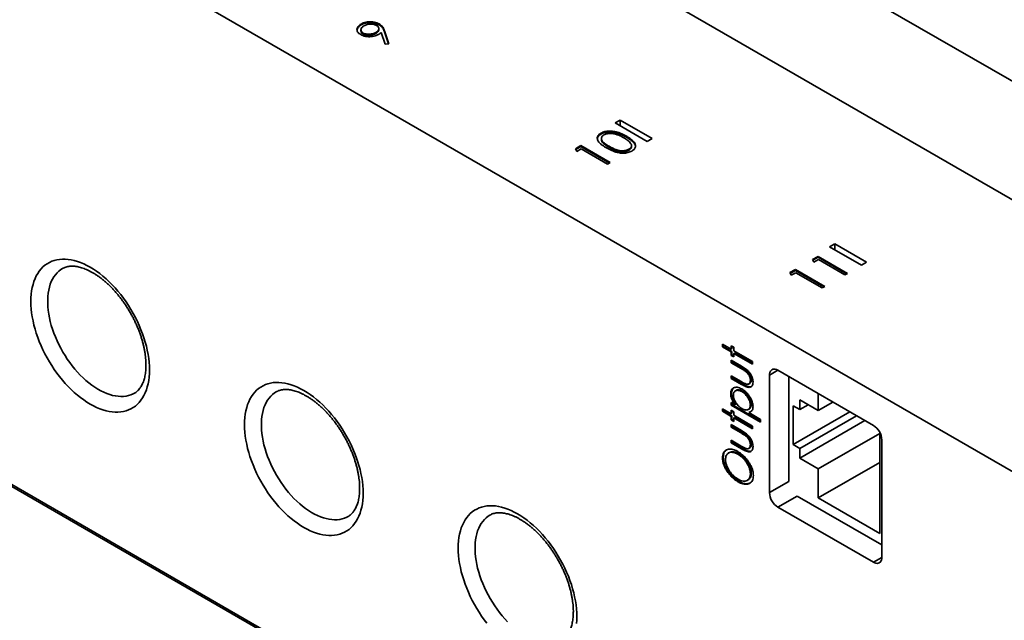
# Paper-space layout 'Blatt1' of a CAD drawing. Header units: millimetres. Extents: x 5 to 589, y 4 to 401.
# Tile 5 of 11: x 136 to 218, y 54 to 104. Entities that reach past the tile are written whole.
import ezdxf

# ---------------------------------------------------------------- set-up
doc = ezdxf.new("R2010")
doc.units = ezdxf.units.MM

psp = doc.layouts.new('Blatt1')

# ---------------------------------------------------------------- linework, layer by layer
at = {"color": 7, "linetype": 'Continuous', "lineweight": 35}
for p, q in [((239.725, 77.347), (24.764, 201.441)), ((47.392, 198.336), (262.352, 74.242)), ((219.926, 65.918), (4.965, 190.012)), ((220.845, 15.741), (5.885, 139.835)), ((5.885, 139.672), (220.845, 15.578)), ((6.167, 139.672), (220.845, 15.741)), ((164.342, 103.547), (164.342, 103.465)), ((164.35, 103.956), (164.35, 104.037)), ((165.842, 103.561), (165.842, 103.642)), ((165.877, 103.959), (165.877, 104.041)), ((166.319, 103.457), (166.672, 102.373)), ((166.319, 103.375), (166.319, 103.457)), ((164.53, 103.199), (164.53, 103.28)), ((165.599, 103.248), (165.599, 103.329)), ((166.371, 102.342), (166.053, 103.32)), ((166.319, 103.375), (166.646, 102.371)), ((166.672, 102.373), (166.371, 102.342)), ((186.126, 95.962), (185.702, 95.717)), ((185.702, 95.717), (188.389, 94.165)), ((188.813, 94.41), (186.126, 95.962)), ((186.126, 95.472), (186.126, 95.962)), ((184.505, 94.772), (184.505, 94.854)), ((184.552, 94.402), (184.552, 94.32)), ((186.661, 94.514), (186.661, 94.596)), ((188.389, 94.165), (188.813, 94.41)), ((182.363, 93.544), (182.821, 93.809)), ((182.472, 93.314), (182.363, 93.544)), ((182.393, 93.48), (182.821, 93.727)), ((182.853, 93.534), (182.472, 93.314)), ((182.821, 93.809), (185.296, 92.38)), ((182.821, 93.727), (182.821, 93.809)), ((182.821, 93.727), (185.225, 92.339)), ((185.074, 92.252), (182.853, 93.534)), ((185.2, 93.672), (185.2, 93.754)), ((187.074, 93.727), (187.074, 93.808)), ((186.86, 93.421), (186.86, 93.503)), ((185.296, 92.38), (185.074, 92.252)), ((204.157, 85.552), (203.733, 85.307)), ((203.733, 85.307), (206.42, 83.756)), ((206.844, 84.001), (204.157, 85.552)), ((204.157, 85.062), (204.157, 85.552)), ((202.298, 84.234), (202.756, 84.498)), ((202.328, 84.17), (202.756, 84.417)), ((202.756, 84.498), (205.231, 83.07)), ((202.756, 84.417), (202.756, 84.498)), ((202.756, 84.417), (205.16, 83.029)), ((202.407, 84.004), (202.298, 84.234)), ((202.787, 84.224), (202.407, 84.004)), ((205.009, 82.941), (202.787, 84.224)), ((206.42, 83.756), (206.844, 84.001)), ((200.394, 83.135), (200.852, 83.399)), ((200.503, 82.905), (200.394, 83.135)), ((200.425, 83.071), (200.852, 83.318)), ((200.884, 83.125), (200.503, 82.905)), ((200.852, 83.399), (203.327, 81.971)), ((200.852, 83.318), (200.852, 83.399)), ((200.852, 83.318), (203.256, 81.93)), ((203.105, 81.842), (200.884, 83.125)), ((205.231, 83.07), (205.009, 82.941)), ((203.327, 81.971), (203.105, 81.842)), ((194.725, 77.109), (195.454, 76.688)), ((194.725, 76.889), (194.725, 77.109)), ((194.795, 76.93), (194.795, 77.068)), ((195.454, 76.981), (195.677, 76.853)), ((195.454, 76.688), (195.454, 76.981)), ((194.795, 76.93), (194.725, 76.889)), ((195.454, 76.468), (194.725, 76.889)), ((195.525, 76.509), (194.795, 76.93)), ((195.525, 76.729), (195.454, 76.688)), ((195.525, 76.509), (195.454, 76.468)), ((195.454, 76.175), (195.454, 76.468)), ((195.525, 76.216), (195.454, 76.175)), ((195.677, 76.047), (195.454, 76.175)), ((195.525, 76.729), (195.525, 76.94)), ((195.525, 76.216), (195.525, 76.509)), ((195.677, 76.128), (195.525, 76.216)), ((195.677, 76.853), (195.677, 76.56)), ((195.677, 76.56), (197.263, 75.644)), ((195.747, 76.381), (195.677, 76.34)), ((195.677, 76.34), (195.677, 76.047)), ((197.263, 75.424), (195.677, 76.34)), ((197.263, 75.506), (195.747, 76.381)), ((195.454, 75.772), (196.335, 75.264)), ((195.454, 75.552), (195.454, 75.772)), ((195.525, 75.593), (195.454, 75.552)), ((196.293, 75.068), (195.454, 75.552)), ((195.525, 75.593), (195.525, 75.731)), ((196.364, 75.109), (195.525, 75.593)), ((197.263, 75.644), (197.263, 75.424)), ((196.364, 75.109), (196.293, 75.068)), ((196.805, 74.82), (196.734, 74.779)), ((199.384, 74.918), (198.677, 74.51)), ((198.677, 74.51), (198.677, 64.63)), ((207.41, 70.285), (199.384, 74.918)), ((195.454, 74.453), (196.293, 73.969)), ((195.454, 74.233), (195.454, 74.453)), ((195.525, 74.274), (195.454, 74.233)), ((196.319, 73.734), (195.454, 74.233)), ((195.525, 74.274), (195.525, 74.412)), ((196.389, 73.775), (195.525, 74.274)), ((196.389, 73.775), (196.319, 73.734)), ((196.944, 73.771), (197.014, 73.812)), ((197.143, 74.113), (197.073, 74.072)), ((200.304, 74.387), (200.304, 65.569)), ((195.493, 72.994), (195.423, 72.953)), ((195.89, 73.234), (195.819, 73.193)), ((196.427, 73.167), (196.356, 73.126)), ((202.778, 72.959), (202.778, 71.53)), ((195.454, 72.218), (195.789, 72.025)), ((195.454, 71.998), (195.454, 72.218)), ((195.525, 72.039), (195.454, 71.998)), ((195.525, 72.039), (195.525, 72.177)), ((197.929, 70.651), (195.525, 72.039)), ((195.86, 72.066), (195.789, 72.025)), ((197.143, 72.041), (197.073, 72.001)), ((202.778, 71.53), (201.223, 72.428)), ((201.223, 72.428), (201.223, 71.611)), ((201.93, 72.019), (201.223, 71.611)), ((204.016, 72.244), (202.778, 71.53)), ((194.725, 71.687), (195.454, 71.265)), ((194.725, 71.467), (194.725, 71.687)), ((194.795, 71.508), (194.725, 71.467)), ((195.454, 71.045), (194.725, 71.467)), ((194.795, 71.508), (194.795, 71.646)), ((195.525, 71.086), (194.795, 71.508)), ((197.929, 70.569), (195.454, 71.998)), ((195.454, 71.558), (195.677, 71.43)), ((195.454, 71.265), (195.454, 71.558)), ((195.525, 71.306), (195.454, 71.265)), ((195.525, 71.306), (195.525, 71.518)), ((195.677, 71.43), (195.677, 71.137)), ((196.894, 71.619), (196.964, 71.66)), ((197.006, 71.404), (196.935, 71.363)), ((196.935, 71.363), (197.929, 70.789)), ((197.1, 71.439), (197.006, 71.404)), ((200.657, 71.938), (200.657, 68.671)), ((201.223, 71.611), (200.657, 71.938)), ((205.431, 71.427), (200.657, 68.671)), ((195.525, 71.086), (195.454, 71.045)), ((195.454, 70.752), (195.454, 71.045)), ((195.525, 70.793), (195.454, 70.752)), ((195.677, 70.624), (195.454, 70.752)), ((195.454, 70.349), (196.335, 69.841)), ((195.454, 70.13), (195.454, 70.349)), ((195.525, 70.793), (195.525, 71.086)), ((195.677, 70.706), (195.525, 70.793)), ((195.677, 71.137), (197.263, 70.221)), ((195.747, 70.958), (195.677, 70.917)), ((195.677, 70.917), (195.677, 70.624)), ((197.263, 70.001), (195.677, 70.917)), ((197.263, 70.083), (195.747, 70.958)), ((197.929, 70.789), (197.929, 70.569)), ((205.997, 71.101), (201.223, 68.345)), ((206.704, 70.693), (201.223, 67.528)), ((195.525, 70.17), (195.454, 70.13)), ((196.293, 69.645), (195.454, 70.13)), ((195.525, 70.17), (195.525, 70.309)), ((196.364, 69.686), (195.525, 70.17)), ((196.364, 69.686), (196.293, 69.645)), ((197.263, 70.221), (197.263, 70.001)), ((207.94, 69.61), (202.778, 66.63)), ((207.94, 61.201), (207.94, 69.702)), ((195.454, 69.03), (196.293, 68.546)), ((195.454, 68.81), (195.454, 69.03)), ((195.525, 68.851), (195.454, 68.81)), ((196.319, 68.312), (195.454, 68.81)), ((195.525, 68.851), (195.525, 68.989)), ((196.389, 68.352), (195.525, 68.851)), ((196.805, 69.397), (196.734, 69.356)), ((208.117, 59.18), (208.117, 69.06)), ((195.314, 68.003), (195.243, 67.963)), ((196.095, 67.9), (196.024, 67.859)), ((196.389, 68.352), (196.319, 68.312)), ((196.944, 68.348), (197.014, 68.389)), ((197.143, 68.69), (197.073, 68.649)), ((200.657, 68.671), (201.223, 68.345)), ((201.223, 68.345), (201.223, 67.528)), ((194.795, 67.59), (194.725, 67.549)), ((201.223, 67.528), (202.778, 66.63)), ((207.94, 67.161), (202.778, 64.181)), ((197.143, 66.245), (197.073, 66.204)), ((202.778, 66.63), (202.778, 64.181)), ((196.107, 65.584), (196.036, 65.543)), ((196.824, 65.669), (196.895, 65.71)), ((200.304, 65.569), (198.677, 64.63)), ((201.011, 64.344), (199.384, 63.405)), ((201.011, 64.344), (208.117, 60.241)), ((202.778, 64.181), (207.94, 61.201)), ((199.384, 63.405), (207.41, 58.772)), ((208.117, 59.18), (207.41, 58.772))]:
    psp.add_line(p, q, dxfattribs=at)
at = {"color": 7, "linetype": 'Continuous', "lineweight": 35, "flags": 128}
for points in [[(146.563, 74.954), (146.556, 74.647), (146.534, 74.348), (146.498, 74.061), (146.447, 73.784), (146.382, 73.519), (146.302, 73.267), (146.209, 73.028), (146.103, 72.803), (145.983, 72.593), (145.85, 72.398), (145.704, 72.219), (145.547, 72.057), (145.378, 71.912), (145.197, 71.784), (145.007, 71.673), (144.806, 71.581), (144.595, 71.507), (144.376, 71.452), (144.148, 71.416), (143.913, 71.398), (143.672, 71.399), (143.424, 71.419), (143.17, 71.458), (142.912, 71.515), (142.65, 71.591), (142.385, 71.686), (142.117, 71.798), (141.848, 71.928), (141.578, 72.075), (141.308, 72.239), (141.039, 72.42), (140.772, 72.617), (140.507, 72.828), (140.245, 73.055), (139.987, 73.295), (139.733, 73.549), (139.485, 73.816), (139.243, 74.094), (139.008, 74.383), (138.781, 74.682), (138.561, 74.991), (138.351, 75.307), (138.15, 75.632), (137.959, 75.962), (137.779, 76.298), (137.61, 76.639), (137.452, 76.983), (137.307, 77.33), (137.174, 77.678), (137.054, 78.027), (136.947, 78.375), (136.854, 78.721), (136.775, 79.065), (136.71, 79.405), (136.659, 79.74), (136.622, 80.07), (136.601, 80.394), (136.593, 80.71), (136.601, 81.017), (136.622, 81.315), (136.659, 81.603), (136.71, 81.88), (136.775, 82.145), (136.854, 82.397), (136.947, 82.636), (137.054, 82.861), (137.174, 83.071), (137.307, 83.266), (137.452, 83.444), (137.61, 83.607), (137.779, 83.752), (137.959, 83.88), (138.15, 83.99), (138.351, 84.082), (138.561, 84.156), (138.781, 84.212), (139.008, 84.248), (139.243, 84.266), (139.485, 84.265), (139.733, 84.245), (139.987, 84.206), (140.245, 84.149), (140.507, 84.073), (140.772, 83.978), (141.039, 83.866), (141.308, 83.736), (141.578, 83.588), (141.848, 83.424), (142.117, 83.244), (142.385, 83.047), (142.65, 82.835), (142.912, 82.609), (143.17, 82.368), (143.424, 82.114), (143.672, 81.848), (143.913, 81.57), (144.148, 81.281), (144.376, 80.982), (144.595, 80.673), (144.806, 80.356), (145.007, 80.032), (145.197, 79.701), (145.378, 79.365), (145.547, 79.025), (145.704, 78.68), (145.85, 78.334), (145.983, 77.986), (146.103, 77.637), (146.209, 77.289), (146.302, 76.943), (146.382, 76.599), (146.447, 76.259), (146.498, 75.923), (146.534, 75.593), (146.556, 75.27), (146.563, 74.954)], [(139.263, 83.481), (139.109, 83.383), (138.946, 83.256), (138.795, 83.112), (138.656, 82.95), (138.529, 82.773), (138.416, 82.58), (138.315, 82.372), (138.229, 82.15), (138.156, 81.914), (138.097, 81.666), (138.053, 81.406), (138.024, 81.135), (138.009, 80.854), (138.009, 80.564), (138.024, 80.266), (138.053, 79.961), (138.097, 79.65), (138.156, 79.334), (138.229, 79.014), (138.315, 78.692), (138.416, 78.368), (138.529, 78.044), (138.656, 77.72), (138.795, 77.398), (138.946, 77.079), (139.109, 76.765), (139.283, 76.455), (139.467, 76.151), (139.66, 75.855), (139.863, 75.566), (140.074, 75.287), (140.293, 75.019), (140.519, 74.761), (140.75, 74.515), (140.987, 74.282), (141.229, 74.063), (141.474, 73.858), (141.722, 73.668), (141.972, 73.494), (142.223, 73.337), (142.474, 73.196), (142.724, 73.073), (142.973, 72.967), (143.22, 72.88), (143.463, 72.811), (143.703, 72.761), (143.937, 72.73), (144.166, 72.717), (144.388, 72.724), (144.603, 72.75), (144.81, 72.795), (145.008, 72.858), (145.197, 72.94), (145.31, 73)], [(199.384, 74.918), (199.274, 74.972), (199.166, 75.004), (199.063, 75.014), (198.969, 75.002), (198.884, 74.968), (198.812, 74.912), (198.754, 74.836), (198.712, 74.742), (198.686, 74.633), (198.677, 74.51)], [(164.524, 64.586), (164.517, 64.278), (164.495, 63.98), (164.458, 63.692), (164.407, 63.415), (164.342, 63.15), (164.263, 62.898), (164.17, 62.659), (164.063, 62.434), (163.943, 62.224), (163.81, 62.03), (163.665, 61.851), (163.507, 61.689), (163.338, 61.543), (163.158, 61.415), (162.967, 61.305), (162.766, 61.213), (162.556, 61.139), (162.336, 61.084), (162.109, 61.047), (161.874, 61.029), (161.632, 61.031), (161.384, 61.051), (161.131, 61.089), (160.872, 61.147), (160.61, 61.223), (160.345, 61.317), (160.078, 61.429), (159.809, 61.56), (159.539, 61.707), (159.269, 61.871), (159, 62.052), (158.732, 62.248), (158.467, 62.46), (158.205, 62.687), (157.947, 62.927), (157.694, 63.181), (157.446, 63.447), (157.204, 63.725), (156.969, 64.015), (156.741, 64.314), (156.522, 64.622), (156.312, 64.939), (156.111, 65.263), (155.92, 65.594), (155.739, 65.93), (155.57, 66.271), (155.413, 66.615), (155.267, 66.962), (155.134, 67.31), (155.014, 67.658), (154.908, 68.006), (154.815, 68.353), (154.735, 68.696), (154.67, 69.037), (154.619, 69.372), (154.583, 69.702), (154.561, 70.025), (154.554, 70.341), (154.561, 70.649), (154.583, 70.947), (154.619, 71.235), (154.67, 71.512), (154.735, 71.776), (154.815, 72.029), (154.908, 72.268), (155.014, 72.492), (155.134, 72.703), (155.267, 72.897), (155.413, 73.076), (155.57, 73.238), (155.739, 73.384), (155.92, 73.512), (156.111, 73.622), (156.312, 73.714), (156.522, 73.788), (156.741, 73.843), (156.969, 73.88), (157.204, 73.898), (157.446, 73.896), (157.694, 73.876), (157.947, 73.838), (158.205, 73.78), (158.467, 73.704), (158.732, 73.61), (159, 73.497), (159.269, 73.367), (159.539, 73.22), (159.809, 73.056), (160.078, 72.875), (160.345, 72.679), (160.61, 72.467), (160.872, 72.24), (161.131, 72), (161.384, 71.746), (161.632, 71.48), (161.874, 71.202), (162.109, 70.912), (162.336, 70.613), (162.556, 70.305), (162.766, 69.988), (162.967, 69.664), (163.158, 69.333), (163.338, 68.997), (163.507, 68.656), (163.665, 68.312), (163.81, 67.965), (163.943, 67.617), (164.063, 67.269), (164.17, 66.921), (164.263, 66.574), (164.342, 66.231), (164.407, 65.89), (164.458, 65.555), (164.495, 65.225), (164.517, 64.902), (164.524, 64.586)], [(157.224, 73.113), (157.07, 73.015), (156.907, 72.887), (156.756, 72.743), (156.617, 72.582), (156.49, 72.405), (156.376, 72.212), (156.276, 72.004), (156.189, 71.782), (156.116, 71.546), (156.058, 71.298), (156.014, 71.037), (155.985, 70.766), (155.97, 70.485), (155.97, 70.195), (155.985, 69.897), (156.014, 69.592), (156.058, 69.281), (156.116, 68.965), (156.189, 68.646), (156.276, 68.323), (156.376, 68), (156.49, 67.675), (156.617, 67.352), (156.756, 67.03), (156.907, 66.711), (157.07, 66.396), (157.243, 66.086), (157.427, 65.783), (157.621, 65.486), (157.824, 65.198), (158.035, 64.919), (158.254, 64.65), (158.479, 64.392), (158.711, 64.147), (158.948, 63.914), (159.189, 63.695), (159.434, 63.49), (159.682, 63.3), (159.932, 63.126), (160.183, 62.968), (160.434, 62.828), (160.685, 62.704), (160.934, 62.599), (161.18, 62.511), (161.424, 62.443), (161.663, 62.392), (161.898, 62.361), (162.126, 62.349), (162.349, 62.356), (162.564, 62.381), (162.771, 62.426), (162.969, 62.49), (163.158, 62.572), (163.27, 62.632)], [(174.929, 53.646), (174.702, 53.945), (174.482, 54.254), (174.272, 54.571), (174.071, 54.895), (173.88, 55.226), (173.7, 55.562), (173.531, 55.902), (173.373, 56.247), (173.228, 56.593), (173.095, 56.941), (172.975, 57.29), (172.868, 57.638), (172.775, 57.984), (172.696, 58.328), (172.631, 58.668), (172.58, 59.004), (172.543, 59.334), (172.522, 59.657), (172.514, 59.973), (172.522, 60.28), (172.543, 60.578), (172.58, 60.866), (172.631, 61.143), (172.696, 61.408), (172.775, 61.66), (172.868, 61.899), (172.975, 62.124), (173.095, 62.334), (173.228, 62.529), (173.373, 62.708), (173.531, 62.87), (173.7, 63.015), (173.88, 63.143), (174.071, 63.253), (174.272, 63.346), (174.482, 63.419), (174.702, 63.475), (174.929, 63.511), (175.164, 63.529), (175.406, 63.528), (175.654, 63.508), (175.908, 63.469), (176.166, 63.412), (176.428, 63.336), (176.693, 63.241), (176.96, 63.129), (177.229, 62.999), (177.499, 62.852), (177.769, 62.687), (178.038, 62.507), (178.306, 62.31), (178.571, 62.098), (178.833, 61.872), (179.091, 61.631), (179.345, 61.378), (179.593, 61.111), (179.834, 60.833), (180.069, 60.544), (180.297, 60.245), (180.516, 59.936), (180.727, 59.619), (180.928, 59.295), (181.119, 58.965), (181.299, 58.628), (181.468, 58.288), (181.625, 57.944), (181.771, 57.597), (181.904, 57.249), (182.024, 56.9), (182.13, 56.552), (182.224, 56.206), (182.303, 55.862), (182.368, 55.522), (182.419, 55.186), (182.455, 54.857), (182.477, 54.533), (182.484, 54.217)], [(175.184, 62.744), (175.03, 62.646), (174.867, 62.519), (174.716, 62.375), (174.577, 62.214), (174.45, 62.036), (174.337, 61.843), (174.236, 61.635), (174.15, 61.413), (174.077, 61.177), (174.018, 60.929), (173.974, 60.669), (173.945, 60.398), (173.93, 60.117), (173.93, 59.827), (173.945, 59.529), (173.974, 59.224), (174.018, 58.913), (174.077, 58.597), (174.15, 58.277), (174.236, 57.955), (174.337, 57.631), (174.45, 57.307), (174.577, 56.983), (174.716, 56.662), (174.867, 56.343), (175.03, 56.028), (175.204, 55.718), (175.388, 55.414), (175.581, 55.118), (175.784, 54.83), (175.995, 54.551), (176.214, 54.282), (176.44, 54.024), (176.671, 53.778)], [(207.41, 58.772), (207.521, 58.718), (207.628, 58.686), (207.731, 58.675), (207.826, 58.688), (207.91, 58.722), (207.982, 58.778), (208.04, 58.854), (208.082, 58.948), (208.108, 59.057), (208.117, 59.18)], [(182.484, 54.217), (182.477, 53.91), (182.455, 53.612)]]:
    psp.add_lwpolyline(points, dxfattribs=at)
at = {"color": 7, "linetype": 'Continuous', "lineweight": 35}
for centre, start, end in [((206.593, 68.997), 2.38686, 57.61314), ((200.201, 64.693), 182.38686, 237.61314)]:
    psp.add_arc(centre, 1.526, start, end, dxfattribs=at)
for points, knots in [([(164.32, 103.145), (164.266, 103.179), (164.159, 103.249), (164.054, 103.376), (164.002, 103.513), (164.009, 103.655), (164.071, 103.795), (164.182, 103.928), (164.294, 104.001), (164.35, 104.037)], [0, 0, 0, 0, 0.140027, 0.280026, 0.419978, 0.559946, 0.706642, 0.853334, 1, 1, 1, 1]), ([(164.014, 103.487), (164.013, 103.515), (164.012, 103.592), (164.073, 103.713), (164.181, 103.846), (164.294, 103.919), (164.35, 103.956)], [0, 0, 0, 0, 0.1610376, 0.4407134, 0.7203825, 1, 1, 1, 1]), ([(164.592, 103.884), (164.544, 103.853), (164.448, 103.79), (164.362, 103.672), (164.335, 103.556), (164.355, 103.448), (164.417, 103.355), (164.492, 103.305), (164.53, 103.28)], [0, 0, 0, 0, 0.186734, 0.373353, 0.559999, 0.706716, 0.853351, 1, 1, 1, 1]), ([(164.343, 103.465), (164.346, 103.432), (164.353, 103.367), (164.417, 103.273), (164.492, 103.223), (164.53, 103.199)], [0, 0, 0, 0, 0.332869, 0.666418, 1, 1, 1, 1]), ([(164.35, 104.037), (164.409, 104.068), (164.528, 104.129), (164.744, 104.19), (164.975, 104.225), (165.219, 104.228), (165.46, 104.197), (165.69, 104.136), (165.815, 104.073), (165.877, 104.041)], [0, 0, 0, 0, 0.140047, 0.280062, 0.420073, 0.560025, 0.706674, 0.85335, 1, 1, 1, 1]), ([(164.35, 103.956), (164.409, 103.986), (164.528, 104.047), (164.744, 104.109), (164.975, 104.144), (165.219, 104.146), (165.46, 104.115), (165.69, 104.055), (165.815, 103.991), (165.877, 103.959)], [0, 0, 0, 0, 0.140047, 0.280062, 0.420073, 0.560025, 0.706674, 0.85335, 1, 1, 1, 1]), ([(165.64, 103.921), (165.599, 103.942), (165.517, 103.984), (165.363, 104.02), (165.2, 104.032), (165.034, 104.025), (164.871, 103.998), (164.719, 103.951), (164.635, 103.906), (164.592, 103.884)], [0, 0, 0, 0, 0.139932, 0.279842, 0.419785, 0.559848, 0.706489, 0.853211, 1, 1, 1, 1]), ([(165.599, 103.329), (165.647, 103.36), (165.742, 103.422), (165.83, 103.537), (165.85, 103.653), (165.82, 103.758), (165.753, 103.848), (165.678, 103.897), (165.64, 103.921)], [0, 0, 0, 0, 0.186791, 0.373326, 0.559808, 0.706545, 0.853226, 1, 1, 1, 1]), ([(165.599, 103.248), (165.646, 103.278), (165.741, 103.34), (165.829, 103.449), (165.835, 103.526), (165.838, 103.561)], [0, 0, 0, 0, 0.351323, 0.702166, 1, 1, 1, 1]), ([(165.877, 104.041), (165.924, 104.011), (166.017, 103.951), (166.12, 103.845), (166.205, 103.726), (166.27, 103.596), (166.303, 103.503), (166.319, 103.457)], [0, 0, 0, 0, 0.18659, 0.373243, 0.559874, 0.779923, 1, 1, 1, 1]), ([(165.877, 103.959), (165.924, 103.929), (166.017, 103.869), (166.12, 103.763), (166.205, 103.645), (166.27, 103.515), (166.303, 103.422), (166.319, 103.375)], [0, 0, 0, 0, 0.18659, 0.373243, 0.559874, 0.779923, 1, 1, 1, 1]), ([(165.811, 103.159), (165.754, 103.129), (165.638, 103.069), (165.429, 103.007), (165.203, 102.973), (164.965, 102.968), (164.727, 102.992), (164.503, 103.051), (164.381, 103.114), (164.32, 103.145)], [0, 0, 0, 0, 0.1400897, 0.2800882, 0.4200901, 0.5601401, 0.7067594, 0.853328, 1, 1, 1, 1]), ([(164.53, 103.28), (164.572, 103.259), (164.656, 103.217), (164.815, 103.182), (164.981, 103.172), (165.151, 103.182), (165.316, 103.212), (165.47, 103.261), (165.556, 103.307), (165.599, 103.329)], [0, 0, 0, 0, 0.13986, 0.279696, 0.419694, 0.559786, 0.706498, 0.853204, 1, 1, 1, 1]), ([(164.53, 103.199), (164.572, 103.177), (164.656, 103.135), (164.815, 103.101), (164.981, 103.09), (165.151, 103.1), (165.316, 103.13), (165.47, 103.18), (165.556, 103.225), (165.599, 103.248)], [0, 0, 0, 0, 0.13986, 0.279696, 0.419694, 0.559786, 0.706498, 0.853204, 1, 1, 1, 1]), ([(166.053, 103.32), (166.011, 103.289), (165.935, 103.233), (165.849, 103.182), (165.811, 103.159)], [0, 0, 0, 0, 0.559931, 1, 1, 1, 1]), ([(184.979, 93.625), (184.908, 93.667), (184.765, 93.752), (184.569, 93.888), (184.395, 94.034), (184.279, 94.177), (184.218, 94.311), (184.196, 94.429), (184.214, 94.547), (184.273, 94.66), (184.368, 94.766), (184.459, 94.825), (184.505, 94.854)], [0, 0, 0, 0, 0.1251, 0.25019, 0.375219, 0.500164, 0.583516, 0.666836, 0.750123, 0.833412, 0.916707, 1, 1, 1, 1]), ([(184.209, 94.39), (184.212, 94.415), (184.218, 94.479), (184.274, 94.579), (184.367, 94.685), (184.459, 94.743), (184.505, 94.772)], [0, 0, 0, 0, 0.174676, 0.449775, 0.724889, 1, 1, 1, 1]), ([(184.505, 94.854), (184.556, 94.881), (184.658, 94.934), (184.842, 94.99), (185.04, 95.024), (185.246, 95.036), (185.451, 95.025), (185.685, 94.991), (185.939, 94.929), (186.198, 94.832), (186.439, 94.72), (186.587, 94.637), (186.661, 94.596)], [0, 0, 0, 0, 0.083304, 0.166576, 0.249882, 0.333188, 0.416504, 0.499847, 0.624805, 0.749826, 0.874902, 1, 1, 1, 1]), ([(184.505, 94.772), (184.556, 94.799), (184.658, 94.852), (184.842, 94.908), (185.04, 94.943), (185.246, 94.954), (185.451, 94.944), (185.685, 94.909), (185.939, 94.847), (186.198, 94.75), (186.439, 94.638), (186.587, 94.555), (186.661, 94.514)], [0, 0, 0, 0, 0.083304, 0.166576, 0.249882, 0.333188, 0.416504, 0.499847, 0.624805, 0.749826, 0.874902, 1, 1, 1, 1]), ([(184.766, 94.712), (184.731, 94.689), (184.66, 94.642), (184.593, 94.557), (184.548, 94.452), (184.551, 94.327), (184.619, 94.193), (184.732, 94.07), (184.876, 93.958), (185.032, 93.853), (185.144, 93.787), (185.2, 93.754)], [0, 0, 0, 0, 0.0833491, 0.1667079, 0.250088, 0.3747988, 0.4997055, 0.6246673, 0.7497501, 0.874873, 1, 1, 1, 1]), ([(186.438, 94.468), (186.361, 94.511), (186.207, 94.596), (185.951, 94.708), (185.714, 94.781), (185.511, 94.82), (185.353, 94.835), (185.191, 94.833), (185.035, 94.811), (184.887, 94.773), (184.806, 94.732), (184.766, 94.712)], [0, 0, 0, 0, 0.166758, 0.333483, 0.500046, 0.583408, 0.666712, 0.749985, 0.833344, 0.916682, 1, 1, 1, 1]), ([(186.966, 94.055), (186.928, 94.097), (186.851, 94.183), (186.675, 94.323), (186.528, 94.413), (186.438, 94.468)], [0, 0, 0, 0, 0.279975, 0.560008, 1, 1, 1, 1]), ([(186.661, 94.596), (186.733, 94.553), (186.876, 94.468), (187.07, 94.329), (187.239, 94.179), (187.345, 94.033), (187.405, 93.898), (187.421, 93.779), (187.401, 93.661), (187.341, 93.547), (187.244, 93.44), (187.153, 93.382), (187.107, 93.352)], [0, 0, 0, 0, 0.125097, 0.250176, 0.375217, 0.500169, 0.583521, 0.666839, 0.750145, 0.833439, 0.916709, 1, 1, 1, 1]), ([(186.661, 94.514), (186.733, 94.471), (186.876, 94.386), (187.07, 94.247), (187.239, 94.098), (187.344, 93.951), (187.401, 93.832), (187.407, 93.768), (187.409, 93.744)], [0, 0, 0, 0, 0.197256, 0.394483, 0.59165, 0.788677, 0.920107, 1, 1, 1, 1]), ([(184.561, 94.32), (184.559, 94.295), (184.555, 94.224), (184.621, 94.111), (184.731, 93.988), (184.876, 93.877), (185.032, 93.771), (185.144, 93.705), (185.2, 93.672)], [0, 0, 0, 0, 0.096464, 0.276978, 0.457572, 0.638341, 0.819167, 1, 1, 1, 1]), ([(187.107, 93.352), (187.056, 93.326), (186.955, 93.273), (186.772, 93.218), (186.576, 93.185), (186.371, 93.173), (186.167, 93.187), (185.937, 93.223), (185.688, 93.288), (185.435, 93.389), (185.198, 93.501), (185.052, 93.584), (184.979, 93.625)], [0, 0, 0, 0, 0.083288, 0.166578, 0.249886, 0.333177, 0.416495, 0.499846, 0.624793, 0.749827, 0.874906, 1, 1, 1, 1]), ([(185.2, 93.754), (185.258, 93.721), (185.372, 93.657), (185.554, 93.566), (185.748, 93.483), (185.961, 93.418), (186.193, 93.379), (186.41, 93.378), (186.591, 93.403), (186.739, 93.442), (186.82, 93.482), (186.86, 93.503)], [0, 0, 0, 0, 0.125126, 0.250258, 0.37535, 0.500312, 0.625198, 0.749915, 0.833283, 0.916679, 1, 1, 1, 1]), ([(185.2, 93.672), (185.258, 93.64), (185.372, 93.575), (185.554, 93.484), (185.748, 93.402), (185.961, 93.337), (186.193, 93.297), (186.41, 93.296), (186.591, 93.322), (186.739, 93.36), (186.82, 93.401), (186.86, 93.421)], [0, 0, 0, 0, 0.125126, 0.250258, 0.37535, 0.500312, 0.625198, 0.749915, 0.833283, 0.916679, 1, 1, 1, 1]), ([(186.86, 93.503), (186.902, 93.531), (186.986, 93.587), (187.054, 93.693), (187.084, 93.809), (187.055, 93.934), (186.996, 94.015), (186.966, 94.055)], [0, 0, 0, 0, 0.186618, 0.373364, 0.560046, 0.779894, 1, 1, 1, 1]), ([(186.86, 93.421), (186.903, 93.449), (186.987, 93.506), (187.051, 93.611), (187.082, 93.687), (187.073, 93.725), (187.073, 93.727)], [0, 0, 0, 0, 0.328124, 0.656471, 0.984706, 1, 1, 1, 1]), ([(139.263, 83.48), (139.303, 83.502), (139.389, 83.549), (139.532, 83.602), (139.689, 83.643), (139.853, 83.668), (140.023, 83.678), (140.198, 83.674), (140.379, 83.655), (140.567, 83.622), (140.761, 83.575), (140.961, 83.513), (141.167, 83.437), (141.377, 83.346), (141.592, 83.24), (141.81, 83.119), (142.03, 82.983), (142.253, 82.833), (142.476, 82.669), (142.7, 82.491), (142.923, 82.3), (143.145, 82.096), (143.364, 81.879), (143.58, 81.651), (143.792, 81.412), (143.999, 81.162), (144.201, 80.903), (144.397, 80.635), (144.585, 80.359), (144.767, 80.076), (144.94, 79.787), (145.104, 79.493), (145.259, 79.195), (145.404, 78.894), (145.54, 78.59), (145.664, 78.286), (145.777, 77.981), (145.88, 77.677), (145.97, 77.375), (146.049, 77.076), (146.116, 76.782), (146.171, 76.492), (146.214, 76.209), (146.245, 75.932), (146.264, 75.669), (146.27, 75.48), (146.27, 75.381), (146.271, 75.362)], [0, 0, 0, 0, 0.024091, 0.051924, 0.078776, 0.10433, 0.12874, 0.152284, 0.175213, 0.197719, 0.219944, 0.241992, 0.263936, 0.28583, 0.307711, 0.329597, 0.35151, 0.373461, 0.395459, 0.417507, 0.439606, 0.461756, 0.483954, 0.506196, 0.528478, 0.550796, 0.573145, 0.595518, 0.617912, 0.64032, 0.662736, 0.685156, 0.707573, 0.729981, 0.752373, 0.774745, 0.797091, 0.819405, 0.841683, 0.863918, 0.886107, 0.908244, 0.930327, 0.952354, 0.974322, 0.995079, 1, 1, 1, 1]), ([(146.271, 75.362), (146.27, 75.318), (146.269, 75.191), (146.259, 74.988), (146.237, 74.757), (146.205, 74.538), (146.162, 74.331), (146.111, 74.138), (146.051, 73.957), (145.982, 73.791), (145.906, 73.637), (145.823, 73.497), (145.732, 73.37), (145.634, 73.255), (145.526, 73.152), (145.419, 73.066), (145.343, 73.022), (145.309, 73.002)], [0, 0, 0, 0, 0.034896, 0.101524, 0.168036, 0.234497, 0.300967, 0.367541, 0.434365, 0.501635, 0.569619, 0.638669, 0.709247, 0.781935, 0.857417, 0.936347, 1, 1, 1, 1]), ([(196.734, 74.779), (196.693, 74.811), (196.612, 74.875), (196.464, 74.967), (196.358, 75.03), (196.293, 75.068)], [0, 0, 0, 0, 0.27979, 0.559866, 1, 1, 1, 1]), ([(196.335, 75.264), (196.39, 75.231), (196.501, 75.165), (196.667, 75.053), (196.832, 74.924), (196.987, 74.761), (197.123, 74.569), (197.227, 74.356), (197.287, 74.139), (197.292, 74.008), (197.295, 73.942)], [0, 0, 0, 0, 0.125184, 0.250357, 0.375469, 0.50047, 0.625404, 0.750259, 0.875042, 1, 1, 1, 1]), ([(196.805, 74.82), (196.764, 74.852), (196.683, 74.916), (196.535, 75.008), (196.429, 75.071), (196.364, 75.109)], [0, 0, 0, 0, 0.27979, 0.559866, 1, 1, 1, 1]), ([(197.073, 74.072), (197.071, 74.116), (197.067, 74.205), (197.027, 74.351), (196.957, 74.504), (196.859, 74.655), (196.776, 74.738), (196.734, 74.779)], [0, 0, 0, 0, 0.1867858, 0.3734859, 0.5601571, 0.7800013, 1, 1, 1, 1]), ([(197.143, 74.113), (197.141, 74.157), (197.137, 74.246), (197.098, 74.392), (197.028, 74.544), (196.93, 74.696), (196.846, 74.779), (196.805, 74.82)], [0, 0, 0, 0, 0.1867858, 0.3734859, 0.5601571, 0.7800013, 1, 1, 1, 1]), ([(196.293, 73.969), (196.373, 73.923), (196.514, 73.84), (196.655, 73.783), (196.716, 73.757)], [0, 0, 0, 0, 0.560244, 1, 1, 1, 1]), ([(197.295, 73.942), (197.292, 73.879), (197.286, 73.752), (197.225, 73.602), (197.12, 73.508), (196.98, 73.476), (196.822, 73.495), (196.655, 73.559), (196.487, 73.639), (196.375, 73.702), (196.319, 73.734)], [0, 0, 0, 0, 0.124962, 0.249746, 0.374599, 0.499493, 0.624485, 0.749617, 0.874804, 1, 1, 1, 1]), ([(197.15, 73.55), (197.117, 73.54), (197.04, 73.514), (196.892, 73.537), (196.726, 73.599), (196.558, 73.68), (196.445, 73.743), (196.389, 73.775)], [0, 0, 0, 0, 0.156782, 0.367359, 0.578173, 0.789079, 1, 1, 1, 1]), ([(196.716, 73.757), (196.753, 73.749), (196.827, 73.734), (196.924, 73.754), (197.006, 73.813), (197.064, 73.919), (197.07, 74.021), (197.073, 74.072)], [0, 0, 0, 0, 0.186779, 0.373599, 0.560286, 0.780079, 1, 1, 1, 1]), ([(197.012, 73.816), (197.032, 73.828), (197.083, 73.86), (197.134, 73.961), (197.14, 74.062), (197.143, 74.113)], [0, 0, 0, 0, 0.238016, 0.618897, 1, 1, 1, 1]), ([(157.223, 73.111), (157.263, 73.133), (157.349, 73.18), (157.492, 73.234), (157.649, 73.275), (157.813, 73.3), (157.983, 73.31), (158.158, 73.305), (158.34, 73.287), (158.528, 73.254), (158.722, 73.206), (158.922, 73.145), (159.127, 73.068), (159.338, 72.977), (159.552, 72.871), (159.77, 72.75), (159.991, 72.615), (160.213, 72.465), (160.437, 72.301), (160.661, 72.123), (160.884, 71.932), (161.105, 71.728), (161.324, 71.511), (161.54, 71.283), (161.752, 71.043), (161.96, 70.794), (162.161, 70.535), (162.357, 70.267), (162.546, 69.991), (162.727, 69.708), (162.9, 69.419), (163.064, 69.125), (163.22, 68.827), (163.365, 68.525), (163.5, 68.222), (163.624, 67.917), (163.738, 67.612), (163.84, 67.309), (163.931, 67.007), (164.01, 66.708), (164.077, 66.413), (164.132, 66.124), (164.175, 65.84), (164.206, 65.564), (164.225, 65.3), (164.231, 65.112), (164.231, 65.013), (164.231, 64.994)], [0, 0, 0, 0, 0.024091, 0.051924, 0.078776, 0.10433, 0.12874, 0.152284, 0.175213, 0.197719, 0.219944, 0.241992, 0.263936, 0.28583, 0.307711, 0.329597, 0.35151, 0.373461, 0.395459, 0.417507, 0.439606, 0.461756, 0.483954, 0.506196, 0.528478, 0.550796, 0.573145, 0.595518, 0.617912, 0.64032, 0.662736, 0.685156, 0.707573, 0.729981, 0.752373, 0.774745, 0.797091, 0.819405, 0.841683, 0.863918, 0.886107, 0.908244, 0.930327, 0.952354, 0.974322, 0.995079, 1, 1, 1, 1]), ([(195.423, 72.953), (195.425, 73.011), (195.431, 73.126), (195.481, 73.266), (195.56, 73.373), (195.664, 73.444), (195.795, 73.492), (195.959, 73.499), (196.153, 73.452), (196.287, 73.383), (196.354, 73.348)], [0, 0, 0, 0, 0.112016, 0.2239677, 0.3359581, 0.4480032, 0.5600618, 0.7067078, 0.8533206, 1, 1, 1, 1]), ([(195.789, 72.025), (195.75, 72.078), (195.672, 72.183), (195.571, 72.357), (195.488, 72.55), (195.432, 72.755), (195.426, 72.887), (195.423, 72.953)], [0, 0, 0, 0, 0.186828, 0.373541, 0.56017, 0.780059, 1, 1, 1, 1]), ([(195.493, 72.994), (195.496, 73.051), (195.501, 73.167), (195.552, 73.306), (195.617, 73.401), (195.672, 73.436), (195.692, 73.449)], [0, 0, 0, 0, 0.280587, 0.561014, 0.841537, 1, 1, 1, 1]), ([(195.86, 72.066), (195.821, 72.119), (195.743, 72.224), (195.642, 72.398), (195.559, 72.591), (195.503, 72.796), (195.497, 72.928), (195.493, 72.994)], [0, 0, 0, 0, 0.186828, 0.373541, 0.56017, 0.780059, 1, 1, 1, 1]), ([(196.356, 73.126), (196.307, 73.152), (196.21, 73.202), (196.068, 73.236), (195.936, 73.237), (195.816, 73.202), (195.722, 73.119), (195.656, 72.993), (195.649, 72.879), (195.645, 72.822)], [0, 0, 0, 0, 0.140093, 0.28018, 0.420252, 0.56024, 0.706884, 0.853448, 1, 1, 1, 1]), ([(196.427, 73.167), (196.378, 73.192), (196.28, 73.243), (196.138, 73.278), (196.009, 73.275), (195.923, 73.262), (195.891, 73.234), (195.89, 73.233)], [0, 0, 0, 0, 0.248185, 0.496359, 0.744507, 0.992506, 1, 1, 1, 1]), ([(196.354, 73.348), (196.418, 73.307), (196.546, 73.227), (196.733, 73.062), (196.907, 72.863), (197.049, 72.654), (197.16, 72.449), (197.238, 72.253), (197.286, 72.058), (197.292, 71.938), (197.295, 71.879)], [0, 0, 0, 0, 0.1400332, 0.2800442, 0.4200206, 0.5600301, 0.670054, 0.7800244, 0.8899996, 1, 1, 1, 1]), ([(197.073, 72.001), (197.069, 72.059), (197.061, 72.177), (196.999, 72.369), (196.91, 72.555), (196.792, 72.731), (196.657, 72.889), (196.51, 73.028), (196.407, 73.094), (196.356, 73.126)], [0, 0, 0, 0, 0.139858, 0.279756, 0.41977, 0.55978, 0.706538, 0.853278, 1, 1, 1, 1]), ([(197.143, 72.041), (197.139, 72.1), (197.132, 72.218), (197.07, 72.41), (196.98, 72.596), (196.863, 72.772), (196.728, 72.93), (196.581, 73.069), (196.478, 73.134), (196.427, 73.167)], [0, 0, 0, 0, 0.139858, 0.279756, 0.41977, 0.55978, 0.706538, 0.853278, 1, 1, 1, 1]), ([(195.645, 72.822), (195.648, 72.763), (195.654, 72.646), (195.713, 72.452), (195.805, 72.264), (195.921, 72.085), (196.057, 71.925), (196.208, 71.791), (196.311, 71.726), (196.363, 71.694)], [0, 0, 0, 0, 0.139952, 0.279822, 0.419732, 0.559773, 0.706468, 0.85319, 1, 1, 1, 1]), ([(196.363, 71.694), (196.412, 71.668), (196.51, 71.615), (196.653, 71.577), (196.787, 71.573), (196.904, 71.615), (196.995, 71.703), (197.061, 71.829), (197.069, 71.943), (197.073, 72.001)], [0, 0, 0, 0, 0.140102, 0.280192, 0.420245, 0.560242, 0.706837, 0.853444, 1, 1, 1, 1]), ([(196.964, 71.661), (196.965, 71.661), (197.007, 71.676), (197.064, 71.747), (197.132, 71.869), (197.14, 71.984), (197.143, 72.041)], [0, 0, 0, 0, 0.011904, 0.34129, 0.670703, 1, 1, 1, 1]), ([(197.295, 71.879), (197.292, 71.826), (197.288, 71.72), (197.244, 71.59), (197.17, 71.482), (197.067, 71.403), (196.979, 71.376), (196.935, 71.363)], [0, 0, 0, 0, 0.186639, 0.373296, 0.559961, 0.779942, 1, 1, 1, 1]), ([(196.734, 69.356), (196.693, 69.389), (196.612, 69.453), (196.464, 69.545), (196.358, 69.607), (196.293, 69.645)], [0, 0, 0, 0, 0.27979, 0.559866, 1, 1, 1, 1]), ([(196.335, 69.841), (196.39, 69.808), (196.501, 69.743), (196.667, 69.63), (196.832, 69.501), (196.987, 69.339), (197.123, 69.147), (197.227, 68.934), (197.287, 68.716), (197.292, 68.585), (197.295, 68.519)], [0, 0, 0, 0, 0.125184, 0.250357, 0.375469, 0.50047, 0.625404, 0.750259, 0.875042, 1, 1, 1, 1]), ([(196.805, 69.397), (196.764, 69.429), (196.683, 69.494), (196.535, 69.585), (196.429, 69.648), (196.364, 69.686)], [0, 0, 0, 0, 0.27979, 0.559866, 1, 1, 1, 1]), ([(197.073, 68.649), (197.071, 68.694), (197.067, 68.782), (197.027, 68.929), (196.957, 69.081), (196.859, 69.232), (196.776, 69.315), (196.734, 69.356)], [0, 0, 0, 0, 0.1867858, 0.3734859, 0.5601571, 0.7800013, 1, 1, 1, 1]), ([(197.143, 68.69), (197.141, 68.734), (197.137, 68.823), (197.098, 68.97), (197.028, 69.122), (196.93, 69.273), (196.846, 69.356), (196.805, 69.397)], [0, 0, 0, 0, 0.1867858, 0.3734859, 0.5601571, 0.7800013, 1, 1, 1, 1]), ([(194.725, 67.549), (194.728, 67.629), (194.735, 67.789), (194.803, 67.987), (194.912, 68.137), (195.057, 68.235), (195.225, 68.289), (195.411, 68.298), (195.609, 68.265), (195.815, 68.192), (195.955, 68.116), (196.025, 68.078)], [0, 0, 0, 0, 0.11198, 0.223909, 0.335846, 0.447838, 0.559864, 0.669873, 0.779886, 0.88994, 1, 1, 1, 1]), ([(194.795, 67.59), (194.799, 67.67), (194.806, 67.83), (194.874, 68.027), (194.972, 68.169), (195.06, 68.222), (195.097, 68.244)], [0, 0, 0, 0, 0.266078, 0.532036, 0.798014, 1, 1, 1, 1]), ([(196.024, 67.859), (195.952, 67.897), (195.809, 67.972), (195.599, 68.028), (195.405, 68.029), (195.247, 67.976), (195.129, 67.879), (195.044, 67.757), (194.989, 67.603), (194.982, 67.476), (194.978, 67.413)], [0, 0, 0, 0, 0.140061, 0.280056, 0.420047, 0.559982, 0.67002, 0.780046, 0.890026, 1, 1, 1, 1]), ([(196.095, 67.9), (196.023, 67.937), (195.879, 68.013), (195.67, 68.068), (195.475, 68.073), (195.367, 68.026), (195.314, 68.003)], [0, 0, 0, 0, 0.251077, 0.502037, 0.752989, 1, 1, 1, 1]), ([(196.025, 68.078), (196.095, 68.035), (196.236, 67.948), (196.444, 67.78), (196.644, 67.583), (196.83, 67.357), (196.996, 67.111), (197.139, 66.851), (197.247, 66.582), (197.315, 66.313), (197.323, 66.149), (197.326, 66.067)], [0, 0, 0, 0, 0.112053, 0.224099, 0.336118, 0.448137, 0.560163, 0.670147, 0.780096, 0.890045, 1, 1, 1, 1]), ([(197.143, 66.245), (197.138, 66.331), (197.128, 66.504), (197.04, 66.787), (196.912, 67.064), (196.741, 67.325), (196.541, 67.558), (196.321, 67.756), (196.17, 67.852), (196.095, 67.9)], [0, 0, 0, 0, 0.139886, 0.27979, 0.419773, 0.559764, 0.706488, 0.85321, 1, 1, 1, 1]), ([(196.293, 68.546), (196.373, 68.5), (196.514, 68.417), (196.655, 68.36), (196.716, 68.335)], [0, 0, 0, 0, 0.5602439, 1, 1, 1, 1]), ([(197.295, 68.519), (197.292, 68.456), (197.286, 68.329), (197.225, 68.179), (197.12, 68.085), (196.98, 68.053), (196.822, 68.072), (196.655, 68.136), (196.487, 68.216), (196.375, 68.28), (196.319, 68.312)], [0, 0, 0, 0, 0.1249617, 0.2497462, 0.3745995, 0.4994932, 0.6244851, 0.7496174, 0.874804, 1, 1, 1, 1]), ([(197.15, 68.128), (197.117, 68.117), (197.04, 68.091), (196.892, 68.114), (196.726, 68.177), (196.558, 68.257), (196.445, 68.321), (196.389, 68.352)], [0, 0, 0, 0, 0.156782, 0.367359, 0.578173, 0.789079, 1, 1, 1, 1]), ([(196.716, 68.335), (196.753, 68.327), (196.827, 68.311), (196.924, 68.331), (197.006, 68.391), (197.064, 68.496), (197.07, 68.598), (197.073, 68.649)], [0, 0, 0, 0, 0.186779, 0.373599, 0.560286, 0.780079, 1, 1, 1, 1]), ([(197.012, 68.393), (197.032, 68.405), (197.083, 68.437), (197.134, 68.538), (197.14, 68.639), (197.143, 68.69)], [0, 0, 0, 0, 0.238016, 0.618897, 1, 1, 1, 1]), ([(196.036, 65.543), (195.966, 65.587), (195.825, 65.674), (195.617, 65.843), (195.417, 66.039), (195.229, 66.26), (195.06, 66.504), (194.918, 66.765), (194.81, 67.033), (194.737, 67.302), (194.729, 67.467), (194.725, 67.549)], [0, 0, 0, 0, 0.112071, 0.224126, 0.336169, 0.448201, 0.560206, 0.670195, 0.780166, 0.890078, 1, 1, 1, 1]), ([(196.107, 65.584), (196.037, 65.628), (195.896, 65.715), (195.688, 65.884), (195.488, 66.08), (195.3, 66.301), (195.131, 66.545), (194.989, 66.806), (194.881, 67.073), (194.808, 67.343), (194.8, 67.508), (194.795, 67.59)], [0, 0, 0, 0, 0.112071, 0.224126, 0.336169, 0.448201, 0.560206, 0.670195, 0.780166, 0.890078, 1, 1, 1, 1]), ([(194.978, 67.413), (194.982, 67.344), (194.99, 67.207), (195.049, 66.983), (195.139, 66.761), (195.253, 66.544), (195.403, 66.321), (195.59, 66.104), (195.809, 65.906), (195.96, 65.811), (196.035, 65.764)], [0, 0, 0, 0, 0.111946, 0.223914, 0.335932, 0.447959, 0.559997, 0.706624, 0.853279, 1, 1, 1, 1]), ([(197.073, 66.204), (197.068, 66.29), (197.057, 66.463), (196.969, 66.746), (196.841, 67.023), (196.671, 67.285), (196.471, 67.517), (196.251, 67.716), (196.1, 67.811), (196.024, 67.859)], [0, 0, 0, 0, 0.139886, 0.27979, 0.419773, 0.559764, 0.706488, 0.85321, 1, 1, 1, 1]), ([(196.894, 65.712), (196.928, 65.734), (197.001, 65.782), (197.082, 65.9), (197.134, 66.056), (197.14, 66.182), (197.143, 66.245)], [0, 0, 0, 0, 0.2309024, 0.4872747, 0.7436408, 1, 1, 1, 1]), ([(196.035, 65.764), (196.107, 65.726), (196.249, 65.651), (196.457, 65.596), (196.649, 65.596), (196.805, 65.65), (196.927, 65.739), (197.012, 65.859), (197.064, 66.015), (197.07, 66.141), (197.073, 66.204)], [0, 0, 0, 0, 0.14004, 0.280041, 0.420014, 0.560014, 0.670037, 0.780028, 0.890015, 1, 1, 1, 1]), ([(197.326, 66.067), (197.323, 65.988), (197.315, 65.83), (197.247, 65.636), (197.137, 65.489), (196.992, 65.394), (196.826, 65.34), (196.644, 65.329), (196.448, 65.361), (196.244, 65.431), (196.106, 65.506), (196.036, 65.543)], [0, 0, 0, 0, 0.111957, 0.223882, 0.335819, 0.447819, 0.559843, 0.669869, 0.779897, 0.889946, 1, 1, 1, 1]), ([(197.039, 65.435), (196.992, 65.417), (196.891, 65.378), (196.714, 65.37), (196.519, 65.402), (196.314, 65.472), (196.176, 65.547), (196.107, 65.584)], [0, 0, 0, 0, 0.182783, 0.387064, 0.591346, 0.795668, 1, 1, 1, 1]), ([(164.231, 64.994), (164.231, 64.95), (164.23, 64.823), (164.22, 64.62), (164.198, 64.389), (164.165, 64.169), (164.123, 63.963), (164.071, 63.769), (164.011, 63.589), (163.943, 63.422), (163.867, 63.269), (163.783, 63.129), (163.693, 63.002), (163.594, 62.887), (163.487, 62.784), (163.379, 62.698), (163.303, 62.653), (163.27, 62.633)], [0, 0, 0, 0, 0.0348958, 0.1015242, 0.1680362, 0.2344968, 0.3009666, 0.367541, 0.4343646, 0.5016351, 0.5696189, 0.6386693, 0.709247, 0.7819347, 0.8574169, 0.9363473, 1, 1, 1, 1]), ([(175.184, 62.743), (175.224, 62.765), (175.31, 62.812), (175.453, 62.865), (175.61, 62.906), (175.774, 62.931), (175.944, 62.941), (176.119, 62.937), (176.301, 62.918), (176.488, 62.885), (176.682, 62.838), (176.882, 62.776), (177.088, 62.7), (177.298, 62.609), (177.513, 62.503), (177.731, 62.382), (177.951, 62.247), (178.174, 62.097), (178.397, 61.933), (178.621, 61.755), (178.844, 61.563), (179.066, 61.359), (179.285, 61.143), (179.501, 60.914), (179.713, 60.675), (179.92, 60.425), (180.122, 60.166), (180.318, 59.898), (180.506, 59.622), (180.688, 59.339), (180.861, 59.051), (181.025, 58.757), (181.18, 58.458), (181.325, 58.157), (181.461, 57.853), (181.585, 57.549), (181.698, 57.244), (181.801, 56.94), (181.891, 56.638), (181.97, 56.34), (182.037, 56.045), (182.092, 55.755), (182.135, 55.472), (182.166, 55.195), (182.185, 54.932), (182.191, 54.744), (182.192, 54.644), (182.192, 54.625)], [0, 0, 0, 0, 0.024091, 0.051924, 0.078776, 0.10433, 0.12874, 0.152284, 0.175213, 0.197719, 0.219944, 0.241992, 0.263936, 0.28583, 0.307711, 0.329597, 0.35151, 0.373461, 0.395459, 0.417507, 0.439606, 0.461756, 0.483954, 0.506196, 0.528478, 0.550796, 0.573145, 0.595518, 0.617912, 0.64032, 0.662736, 0.685156, 0.707573, 0.729981, 0.752373, 0.774745, 0.797091, 0.819405, 0.841683, 0.863918, 0.886107, 0.908244, 0.930327, 0.952354, 0.974322, 0.995079, 1, 1, 1, 1]), ([(182.192, 54.625), (182.191, 54.582), (182.19, 54.454), (182.18, 54.251), (182.158, 54.02), (182.126, 53.801), (182.083, 53.595), (182.032, 53.401), (181.972, 53.221), (181.903, 53.054), (181.827, 52.901), (181.744, 52.761), (181.653, 52.633), (181.555, 52.518), (181.447, 52.415), (181.34, 52.329), (181.264, 52.285), (181.23, 52.265)], [0, 0, 0, 0, 0.034896, 0.101524, 0.168036, 0.234497, 0.300967, 0.367541, 0.434365, 0.501635, 0.569619, 0.638669, 0.709247, 0.781935, 0.857417, 0.936347, 1, 1, 1, 1])]:
    psp.add_open_spline(points, degree=3, knots=knots, dxfattribs=at)

doc.saveas('drawing.dxf')
